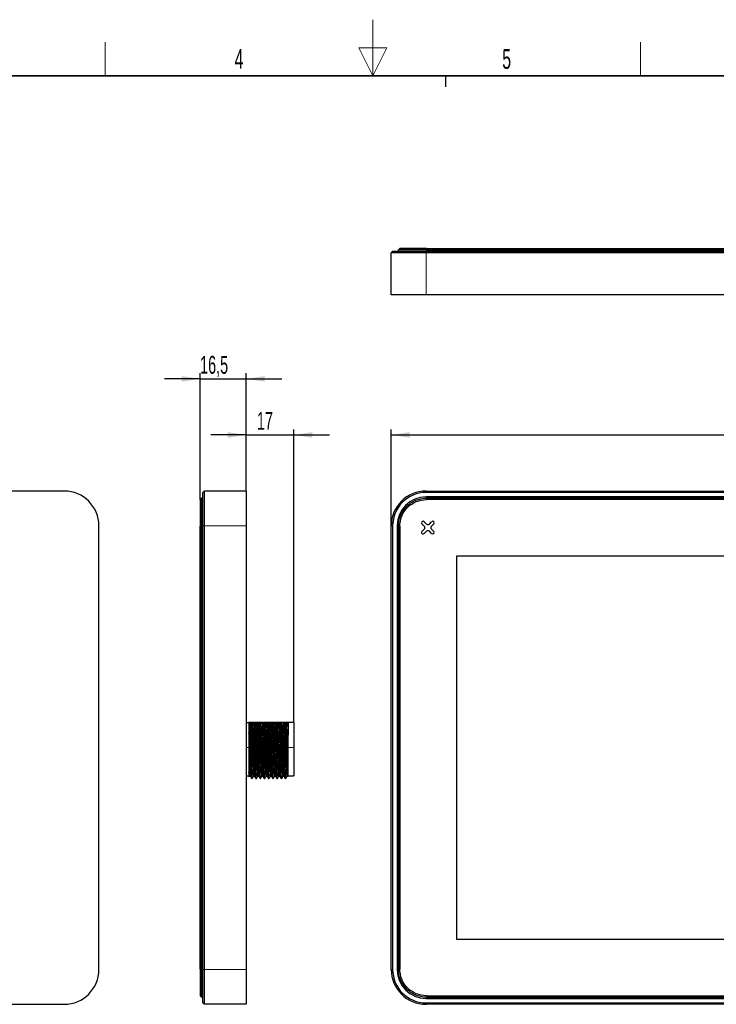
# Model space of a CAD drawing. Header units: millimetres. Extents: x 5 to 418, y 2 to 292.
# Tile 5 of 7: x 154 to 278, y 117 to 292. Entities that reach past the tile are written whole.
import ezdxf

# ---------------------------------------------------------------- set-up
doc = ezdxf.new("R2010")
doc.units = ezdxf.units.MM
doc.layers.add('SLD-0', color=7, linetype='Continuous')
doc.styles.add('SLDTEXTSTYLE0', font='TXT', dxfattribs={"width": 0.605})
doc.dimstyles.new('SLDDIMSTYLE0', dxfattribs={"dimtxt": 3.081982, "dimasz": 3.302, "dimexe": 0, "dimexo": 0.0625, "dimgap": 0.770496, "dimtad": 1, "dimlfac": 2, "dimrnd": 1e-09, "dimzin": 12, "dimdsep": 46, "dimtxsty": 'SLDTEXTSTYLE0', "dimsah": 1, "dimcen": 0.09, "dimadec": 0, "dimazin": 3, "dimtfac": 1, "dimtofl": 0, "dimtmove": 0, "dimatfit": 3, "dimfxl": 1, "dimfrac": 2, "dimtolj": 1, "dimtzin": 12, "dimarcsym": 0})
doc.dimstyles.new('SLDDIMSTYLE2', dxfattribs={"dimtxt": 3.081982, "dimasz": 3.302, "dimexe": 0, "dimexo": 0.0625, "dimgap": 0.770496, "dimtad": 1, "dimlfac": 2, "dimrnd": 1e-09, "dimzin": 12, "dimdsep": 46, "dimtxsty": 'SLDTEXTSTYLE0', "dimsah": 1, "dimcen": 0.09, "dimadec": 0, "dimazin": 3, "dimtfac": 1, "dimtmove": 0, "dimatfit": 0, "dimfxl": 1, "dimfrac": 2, "dimtolj": 1, "dimtzin": 12, "dimarcsym": 0})
doc.dimstyles.new('SLDDIMSTYLE3', dxfattribs={"dimtxt": 3.081982, "dimasz": 3.302, "dimexe": 0, "dimexo": 0.0625, "dimgap": 0.770496, "dimtad": 1, "dimdec": 1, "dimlfac": 2, "dimrnd": 1e-09, "dimzin": 12, "dimdsep": 46, "dimtxsty": 'SLDTEXTSTYLE0', "dimsah": 1, "dimcen": 0.09, "dimadec": 0, "dimazin": 3, "dimtfac": 1, "dimtmove": 0, "dimatfit": 0, "dimfxl": 1, "dimfrac": 2, "dimtolj": 1, "dimtzin": 12, "dimarcsym": 0})

# ---------------------------------------------------------------- blocks, each defined once
blk = doc.blocks.new('_D_1')
at = {"layer": 'SLD-0', "color": 7}
for p, q in [((186.16, 228.43), (179.81, 228.43)), ((186.16, 206.91), (186.16, 229.43)), ((186.16, 228.43), (194.41, 228.43)), ((194.41, 208.43), (194.41, 229.43)), ((194.41, 228.43), (200.76, 228.43))]:
    blk.add_line(p, q, dxfattribs=at)
for points in [[(186.16, 228.43), (182.86, 228.94), (182.86, 227.93)], [(194.41, 228.43), (197.71, 227.93), (197.71, 228.94)]]:
    blk.add_solid(points, dxfattribs=at)
at = {"layer": 'SLD-0', "color": 7, "insert": (186.17, 232.53), "char_height": 3.175, "attachment_point": 1, "style": 'SLDTEXTSTYLE0'}
blk.add_mtext('16,5', dxfattribs=at)
blk = doc.blocks.new('_D_2')
at = {"layer": 'SLD-0', "color": 7}
for p, q in [((194.41, 218.43), (188.06, 218.43)), ((194.41, 208.43), (194.41, 219.43)), ((194.41, 218.43), (202.89, 218.43)), ((202.89, 167.16), (202.89, 219.43)), ((202.89, 218.43), (209.24, 218.43))]:
    blk.add_line(p, q, dxfattribs=at)
for points in [[(194.41, 218.43), (191.11, 218.94), (191.11, 217.93)], [(202.89, 218.43), (206.19, 217.93), (206.19, 218.94)]]:
    blk.add_solid(points, dxfattribs=at)
at = {"layer": 'SLD-0', "color": 7, "insert": (196.3, 222.53), "char_height": 3.175, "attachment_point": 1, "style": 'SLDTEXTSTYLE0'}
blk.add_mtext('17', dxfattribs=at)
blk = doc.blocks.new('_D_3')
at = {"layer": 'SLD-0', "color": 7}
for p, q in [((220.27, 202.23), (220.27, 219.43)), ((220.27, 218.43), (352.52, 218.43)), ((352.52, 202.23), (352.52, 219.43))]:
    blk.add_line(p, q, dxfattribs=at)
for points in [[(220.27, 218.43), (223.57, 217.93), (223.57, 218.94)], [(352.52, 218.43), (349.22, 218.94), (349.22, 217.93)]]:
    blk.add_solid(points, dxfattribs=at)
at = {"layer": 'SLD-0', "color": 7, "insert": (281.1, 222.53), "char_height": 3.175, "attachment_point": 1, "style": 'SLDTEXTSTYLE0'}
blk.add_mtext('264,5', dxfattribs=at)

msp = doc.modelspace()

# ---------------------------------------------------------------- linework, layer by layer
at = {"color": 7, "linetype": 'Continuous', "lineweight": 25}
for p, q in [((220.5186, 251.1959), (220.2686, 250.9459)), ((220.5186, 251.1959), (226.4686, 251.1959)), ((221.7986, 251.6959), (221.5486, 251.4459)), ((221.5486, 251.1959), (221.5486, 251.4459)), ((226.4686, 251.1959), (346.3186, 251.1959)), ((226.5486, 251.6959), (346.2486, 251.6959)), ((226.5486, 251.4459), (346.2486, 251.4459)), ((220.2686, 243.4459), (220.2686, 250.9459)), ((226.4686, 250.9459), (220.2686, 250.9459)), ((346.3186, 250.9459), (226.4686, 250.9459)), ((226.4686, 243.4459), (220.2686, 243.4459)), ((346.3186, 243.4459), (226.4686, 243.4459)), ((161.9203, 208.4342), (42.0703, 208.4342)), ((186.9112, 208.4342), (186.6612, 208.1842)), ((186.6612, 202.2342), (186.6612, 208.1842)), ((186.9112, 208.4342), (186.9112, 202.2342)), ((194.4112, 208.4342), (186.9112, 208.4342)), ((194.4112, 208.4342), (194.4112, 202.2342)), ((226.4686, 208.4342), (346.3186, 208.4342)), ((346.3186, 208.1842), (226.4686, 208.1842)), ((346.3186, 207.3842), (226.4686, 207.3842)), ((186.4112, 207.1592), (186.1612, 206.9092)), ((186.6612, 207.1592), (186.4112, 207.1592)), ((346.2486, 207.1592), (226.5486, 207.1592)), ((346.2486, 206.9092), (226.5486, 206.9092)), ((168.1203, 123.0842), (168.1203, 202.2342)), ((186.1612, 123.1592), (186.1612, 202.1592)), ((186.4112, 123.1592), (186.4112, 202.1592)), ((186.6612, 123.0842), (186.6612, 202.2342)), ((186.9112, 202.2342), (186.9112, 123.0842)), ((194.4112, 202.2342), (194.4112, 123.0842)), ((220.2686, 123.0842), (220.2686, 202.2342)), ((220.5186, 202.2342), (220.5186, 123.0842)), ((221.3186, 202.2342), (221.3186, 123.0842)), ((221.5486, 202.1592), (221.5486, 123.1592)), ((221.7986, 202.1592), (221.7986, 123.1592)), ((226.1623, 202.1743), (225.7509, 202.5858)), ((226.122, 202.9569), (226.5334, 202.5454)), ((227.0637, 202.5454), (227.4752, 202.9568)), ((227.4348, 202.1743), (227.8463, 202.5857)), ((225.7509, 201.2326), (226.1623, 201.644)), ((226.5334, 201.2729), (226.1219, 200.8615)), ((227.4752, 200.8614), (227.0637, 201.2729)), ((227.4348, 201.644), (227.8462, 201.2325)), ((340.8886, 196.8092), (231.8986, 196.8092)), ((231.8986, 196.8092), (231.8986, 128.5092)), ((194.4112, 167.1592), (194.8862, 167.1592)), ((195.0723, 167.1592), (195.1661, 167.1592)), ((195.5729, 167.1592), (195.3854, 167.1592)), ((195.8223, 167.1592), (195.9161, 167.1592)), ((196.3229, 167.1592), (196.1354, 167.1592)), ((196.5723, 167.1592), (196.6661, 167.1592)), ((197.0729, 167.1592), (196.8854, 167.1592)), ((197.3223, 167.1592), (197.4161, 167.1592)), ((197.8229, 167.1592), (197.6354, 167.1592)), ((198.0723, 167.1592), (198.1661, 167.1592)), ((198.5729, 167.1592), (198.3854, 167.1592)), ((198.8223, 167.1592), (198.9161, 167.1592)), ((199.3229, 167.1592), (199.1354, 167.1592)), ((199.5723, 167.1592), (199.6661, 167.1592)), ((200.0729, 167.1592), (199.8854, 167.1592)), ((200.3223, 167.1592), (200.4161, 167.1592)), ((200.8229, 167.1592), (200.6354, 167.1592)), ((201.0723, 167.1592), (201.1661, 167.1592)), ((201.5729, 167.1592), (201.3854, 167.1592)), ((201.8223, 167.1592), (201.8862, 167.1592)), ((201.8862, 167.1592), (201.8862, 164.8929)), ((202.8862, 167.1592), (201.8862, 167.1592)), ((202.8862, 167.1592), (202.8862, 162.6592)), ((202.8862, 162.6592), (202.8862, 157.6592)), ((194.4112, 157.6592), (194.8862, 157.6592)), ((194.9012, 157.4736), (194.9562, 157.5688)), ((194.9518, 157.5651), (195.1371, 157.5651)), ((195.3737, 157.1592), (195.4675, 157.1592)), ((195.7018, 157.5651), (195.8871, 157.5651)), ((196.1237, 157.1592), (196.2175, 157.1592)), ((196.4518, 157.5651), (196.6371, 157.5651)), ((196.8737, 157.1592), (196.9675, 157.1592)), ((197.2018, 157.5651), (197.3871, 157.5651)), ((197.6237, 157.1592), (197.7175, 157.1592)), ((197.9518, 157.5651), (198.1371, 157.5651)), ((198.3737, 157.1592), (198.4675, 157.1592)), ((198.7018, 157.5651), (198.8871, 157.5651)), ((199.1237, 157.1592), (199.2175, 157.1592)), ((199.4518, 157.5651), (199.6371, 157.5651)), ((199.8737, 157.1592), (199.9675, 157.1592)), ((200.2018, 157.5651), (200.3871, 157.5651)), ((200.6237, 157.1592), (200.7175, 157.1592)), ((200.9518, 157.5651), (201.1371, 157.5651)), ((201.3737, 157.1592), (201.4675, 157.1592)), ((201.7018, 157.5651), (201.8893, 157.5651)), ((201.8862, 157.6592), (202.8862, 157.6592)), ((231.8986, 128.5092), (340.8886, 128.5092)), ((186.6612, 117.1342), (186.6612, 123.0842)), ((186.9112, 123.0842), (186.9112, 116.8842)), ((194.4112, 123.0842), (194.4112, 116.8842)), ((186.1612, 118.4092), (186.4112, 118.1592)), ((186.6612, 118.1592), (186.4112, 118.1592)), ((226.4686, 117.9342), (346.3186, 117.9342)), ((226.5486, 118.4092), (346.2486, 118.4092)), ((226.5486, 118.1592), (346.2486, 118.1592)), ((42.0703, 116.8842), (161.9203, 116.8842)), ((186.6612, 117.1342), (186.9112, 116.8842)), ((194.4112, 116.8842), (186.9112, 116.8842)), ((226.4686, 117.1342), (346.3186, 117.1342)), ((346.3186, 116.8842), (226.4686, 116.8842))]:
    msp.add_line(p, q, dxfattribs=at)
at = {"color": 7, "linetype": 'Continuous', "lineweight": 18}
for p, q in [((226.4686, 251.1959), (226.4686, 250.9459)), ((226.5486, 251.4459), (226.5486, 251.6959)), ((226.5486, 251.1959), (226.5486, 251.4459)), ((226.4686, 243.4459), (226.4686, 250.9459)), ((226.4686, 208.4342), (226.4686, 208.1842)), ((226.5486, 206.9092), (226.5486, 207.1592)), ((186.1612, 202.1592), (186.4112, 202.1592)), ((186.6612, 202.1592), (186.4112, 202.1592)), ((186.9112, 202.2342), (186.6612, 202.2342)), ((194.4112, 202.2342), (186.9112, 202.2342)), ((220.2686, 202.2342), (220.5186, 202.2342)), ((221.5486, 202.1592), (221.7986, 202.1592)), ((194.8862, 162.6592), (194.4112, 162.6592)), ((195.28, 162.6592), (195.1862, 162.6592)), ((196.03, 162.6592), (195.9362, 162.6592)), ((196.78, 162.6592), (196.6862, 162.6592)), ((197.53, 162.6592), (197.4362, 162.6592)), ((198.28, 162.6592), (198.1862, 162.6592)), ((199.03, 162.6592), (198.9362, 162.6592)), ((199.78, 162.6592), (199.6862, 162.6592)), ((200.53, 162.6592), (200.4362, 162.6592)), ((201.28, 162.6592), (201.1862, 162.6592)), ((201.8862, 162.6592), (202.8862, 162.6592)), ((186.4112, 123.1592), (186.1612, 123.1592)), ((186.6612, 123.1592), (186.4112, 123.1592)), ((186.6612, 123.0842), (186.9112, 123.0842)), ((194.4112, 123.0842), (186.9112, 123.0842)), ((220.5186, 123.0842), (220.2686, 123.0842)), ((221.7986, 123.1592), (221.5486, 123.1592)), ((226.5486, 118.1592), (226.5486, 118.4092)), ((226.4686, 117.1342), (226.4686, 116.8842))]:
    msp.add_line(p, q, dxfattribs=at)
at = {"color": 7, "linetype": 'Continuous', "lineweight": 25}
for centre, radius, start, end in [((161.9203, 202.2342), 6.2, 0, 90), ((226.4686, 202.2342), 6.2, 90, 180), ((226.4686, 202.2342), 5.95, 90, 180), ((226.4686, 202.2342), 5.15, 90, 180), ((225.9364, 202.7713), 0.2624, 44.998416, 224.998416), ((225.8972, 201.9092), 0.375, 314.998416, 44.998416), ((226.7986, 202.8106), 0.375, 224.998416, 314.998416), ((227.7, 201.9091), 0.375, 134.998416, 224.998416), ((227.6607, 202.7713), 0.2624, 314.998416, 134.998416), ((225.9364, 201.047), 0.2624, 134.998416, 314.998416), ((226.7985, 201.0078), 0.375, 44.998416, 134.998416), ((227.6607, 201.047), 0.2624, 224.998416, 44.998416), ((161.9203, 123.0842), 6.2, 270, 0), ((226.4686, 123.0842), 6.2, 180, 270), ((226.4686, 123.0842), 5.95, 180, 270), ((226.4686, 123.0842), 5.15, 180, 270)]:
    msp.add_arc(centre, radius, start, end, dxfattribs=at)
for points, knots in [([(226.5486, 251.4459), (225.8941, 251.4459), (225.2398, 251.4459), (224.0305, 251.4459), (223.4758, 251.4459), (222.5502, 251.4459), (222.1796, 251.4459), (221.6787, 251.4459), (221.5486, 251.4459), (221.5486, 251.4459)], [0, 0, 0, 0, 0.25, 0.25, 0.5, 0.5, 0.75, 0.75, 1, 1, 1, 1]), ([(226.5486, 251.6959), (225.9278, 251.6959), (225.3052, 251.6959), (224.1565, 251.6959), (223.6295, 251.6959), (222.7502, 251.6959), (222.3981, 251.6959), (221.9222, 251.6959), (221.7986, 251.6959), (221.7986, 251.6959)], [0, 0, 0, 0, 0.25, 0.25, 0.5, 0.5, 0.75, 0.75, 1, 1, 1, 1]), ([(186.1612, 206.9092), (186.1612, 206.9092), (186.1612, 206.7855), (186.1612, 206.3096), (186.1612, 205.9576), (186.1612, 205.0783), (186.1612, 204.5513), (186.1612, 203.4025), (186.1612, 202.7799), (186.1612, 202.1592)], [0, 0, 0, 0, 0.25, 0.25, 0.5, 0.5, 0.75, 0.75, 1, 1, 1, 1]), ([(186.4112, 207.1592), (186.4112, 207.1592), (186.4112, 207.029), (186.4112, 206.5281), (186.4112, 206.1575), (186.4112, 205.2319), (186.4112, 204.6772), (186.4112, 203.4679), (186.4112, 202.8137), (186.4112, 202.1592)], [0, 0, 0, 0, 0.25, 0.25, 0.5, 0.5, 0.75, 0.75, 1, 1, 1, 1]), ([(221.5486, 202.1592), (221.5486, 202.8137), (221.6787, 203.4679), (222.1796, 204.6772), (222.5502, 205.2319), (223.4758, 206.1575), (224.0305, 206.5281), (225.2398, 207.029), (225.8941, 207.1592), (226.5486, 207.1592)], [0, 0, 0, 0, 0.25, 0.25, 0.5, 0.5, 0.75, 0.75, 1, 1, 1, 1]), ([(221.7986, 202.1592), (221.7986, 202.7799), (221.9222, 203.4025), (222.3981, 204.5513), (222.7502, 205.0783), (223.6295, 205.9576), (224.1565, 206.3096), (225.3052, 206.7855), (225.9278, 206.9092), (226.5486, 206.9092)], [0, 0, 0, 0, 0.25, 0.25, 0.5, 0.5, 0.75, 0.75, 1, 1, 1, 1]), ([(194.8862, 167.1592), (194.8862, 167.1294), (194.8862, 167.0707), (194.8862, 166.979), (194.8862, 166.8869), (194.8862, 166.7945), (194.8862, 166.7023), (194.8862, 166.6108), (194.8862, 166.5202), (194.8862, 166.431), (194.8862, 166.2991), (194.8862, 166.1336), (194.8863, 165.9101), (194.8862, 165.6434), (194.8862, 165.4293), (194.8862, 165.306)], [0, 0, 0, 0, 0.06393081, 0.12578504, 0.18555709, 0.24324598, 0.29885491, 0.35239074, 0.40386362, 0.45328648, 0.50067469, 0.61777026, 0.71155134, 0.83390336, 1, 1, 1, 1]), ([(195.1862, 162.6592), (195.1774, 163.088), (195.1679, 163.5271), (195.1484, 164.3884), (195.1384, 164.8103), (195.1187, 165.5991), (195.1089, 165.9659), (195.0952, 166.4546), (195.0909, 166.6065), (195.0818, 166.8959), (195.0771, 167.0325), (195.0723, 167.1592)], [0, 0, 0, 0, 0.25, 0.25, 0.5, 0.5, 0.75, 0.75, 0.875, 0.875, 1, 1, 1, 1]), ([(195.28, 162.6592), (195.2711, 163.088), (195.2617, 163.5271), (195.2422, 164.3884), (195.2321, 164.8103), (195.2124, 165.5991), (195.2027, 165.9659), (195.189, 166.4546), (195.1846, 166.6065), (195.1755, 166.8959), (195.1708, 167.0325), (195.1661, 167.1592)], [0, 0, 0, 0, 0.25, 0.25, 0.5, 0.5, 0.75, 0.75, 0.875, 0.875, 1, 1, 1, 1]), ([(195.7018, 157.5651), (195.6896, 157.5651), (195.6762, 157.6564), (195.6488, 158.0272), (195.6349, 158.3064), (195.6187, 158.7389), (195.6155, 158.8294), (195.6093, 159.0174), (195.6063, 159.1145), (195.5969, 159.4206), (195.5904, 159.6429), (195.577, 160.1173), (195.5701, 160.3693), (195.5564, 160.893), (195.5495, 161.1646), (195.536, 161.7157), (195.5294, 161.9952), (195.5167, 162.5503), (195.5107, 162.824), (195.4916, 163.6573), (195.4778, 164.2191), (195.4503, 165.261), (195.4367, 165.7397), (195.4212, 166.2436), (195.4182, 166.3397), (195.4119, 166.5258), (195.4087, 166.6153), (195.3989, 166.8715), (195.3922, 167.0257), (195.3854, 167.1592)], [0, 0, 0, 0, 0.125, 0.125, 0.25, 0.25, 0.28125, 0.28125, 0.3125, 0.3125, 0.375, 0.375, 0.4375, 0.4375, 0.5, 0.5, 0.5625, 0.5625, 0.625, 0.625, 0.75, 0.75, 0.875, 0.875, 0.90625, 0.90625, 0.9375, 0.9375, 1, 1, 1, 1]), ([(195.8847, 157.5975), (195.8733, 157.6474), (195.8487, 157.7542), (195.809, 158.5806), (195.7717, 159.8365), (195.7298, 161.4068), (195.6922, 163.1199), (195.6514, 164.7705), (195.6118, 166.2265), (195.5858, 166.849), (195.5729, 167.1592)], [0, 0, 0, 0, 0.11178444, 0.23968155, 0.36519036, 0.49343401, 0.61911783, 0.74675724, 0.87381099, 1, 1, 1, 1]), ([(195.9362, 162.6592), (195.9274, 163.088), (195.9179, 163.5271), (195.8984, 164.3884), (195.8884, 164.8103), (195.8687, 165.5991), (195.8589, 165.9659), (195.8452, 166.4546), (195.8409, 166.6065), (195.8318, 166.8959), (195.8271, 167.0325), (195.8223, 167.1592)], [0, 0, 0, 0, 0.25, 0.25, 0.5, 0.5, 0.75, 0.75, 0.875, 0.875, 1, 1, 1, 1]), ([(196.03, 162.6592), (196.0211, 163.088), (196.0117, 163.5271), (195.9922, 164.3884), (195.9821, 164.8103), (195.9624, 165.5991), (195.9527, 165.9659), (195.939, 166.4546), (195.9346, 166.6065), (195.9255, 166.8959), (195.9208, 167.0325), (195.9161, 167.1592)], [0, 0, 0, 0, 0.25, 0.25, 0.5, 0.5, 0.75, 0.75, 0.875, 0.875, 1, 1, 1, 1]), ([(196.4518, 157.5651), (196.4396, 157.5651), (196.4262, 157.6564), (196.3988, 158.0272), (196.3849, 158.3064), (196.3687, 158.7389), (196.3655, 158.8294), (196.3593, 159.0174), (196.3563, 159.1145), (196.3469, 159.4206), (196.3404, 159.6429), (196.327, 160.1173), (196.3201, 160.3693), (196.3064, 160.893), (196.2995, 161.1646), (196.286, 161.7157), (196.2794, 161.9952), (196.2667, 162.5503), (196.2607, 162.824), (196.2416, 163.6573), (196.2278, 164.2191), (196.2003, 165.261), (196.1867, 165.7397), (196.1712, 166.2436), (196.1682, 166.3397), (196.1619, 166.5258), (196.1587, 166.6153), (196.1489, 166.8715), (196.1422, 167.0257), (196.1354, 167.1592)], [0, 0, 0, 0, 0.125, 0.125, 0.25, 0.25, 0.28125, 0.28125, 0.3125, 0.3125, 0.375, 0.375, 0.4375, 0.4375, 0.5, 0.5, 0.5625, 0.5625, 0.625, 0.625, 0.75, 0.75, 0.875, 0.875, 0.90625, 0.90625, 0.9375, 0.9375, 1, 1, 1, 1]), ([(196.6347, 157.5975), (196.6233, 157.6474), (196.5987, 157.7542), (196.559, 158.5806), (196.5217, 159.8365), (196.4798, 161.4068), (196.4422, 163.1199), (196.4014, 164.7705), (196.3618, 166.2265), (196.3358, 166.849), (196.3229, 167.1592)], [0, 0, 0, 0, 0.11178444, 0.23968155, 0.36519036, 0.49343401, 0.61911783, 0.74675724, 0.87381099, 1, 1, 1, 1]), ([(196.6862, 162.6592), (196.6774, 163.088), (196.6679, 163.5271), (196.6484, 164.3884), (196.6384, 164.8103), (196.6187, 165.5991), (196.6089, 165.9659), (196.5952, 166.4546), (196.5909, 166.6065), (196.5818, 166.8959), (196.5771, 167.0325), (196.5723, 167.1592)], [0, 0, 0, 0, 0.25, 0.25, 0.5, 0.5, 0.75, 0.75, 0.875, 0.875, 1, 1, 1, 1]), ([(196.78, 162.6592), (196.7711, 163.088), (196.7617, 163.5271), (196.7422, 164.3884), (196.7321, 164.8103), (196.7124, 165.5991), (196.7027, 165.9659), (196.689, 166.4546), (196.6846, 166.6065), (196.6755, 166.8959), (196.6708, 167.0325), (196.6661, 167.1592)], [0, 0, 0, 0, 0.25, 0.25, 0.5, 0.5, 0.75, 0.75, 0.875, 0.875, 1, 1, 1, 1]), ([(197.2018, 157.5651), (197.1896, 157.5651), (197.1762, 157.6564), (197.1488, 158.0272), (197.1349, 158.3064), (197.1187, 158.7389), (197.1155, 158.8294), (197.1093, 159.0174), (197.1063, 159.1145), (197.0969, 159.4206), (197.0904, 159.6429), (197.077, 160.1173), (197.0701, 160.3693), (197.0564, 160.893), (197.0495, 161.1646), (197.036, 161.7157), (197.0294, 161.9952), (197.0167, 162.5503), (197.0107, 162.824), (196.9916, 163.6573), (196.9778, 164.2191), (196.9503, 165.261), (196.9367, 165.7397), (196.9212, 166.2436), (196.9182, 166.3397), (196.9119, 166.5258), (196.9087, 166.6153), (196.8989, 166.8715), (196.8922, 167.0257), (196.8854, 167.1592)], [0, 0, 0, 0, 0.125, 0.125, 0.25, 0.25, 0.28125, 0.28125, 0.3125, 0.3125, 0.375, 0.375, 0.4375, 0.4375, 0.5, 0.5, 0.5625, 0.5625, 0.625, 0.625, 0.75, 0.75, 0.875, 0.875, 0.90625, 0.90625, 0.9375, 0.9375, 1, 1, 1, 1]), ([(197.3847, 157.5975), (197.3733, 157.6474), (197.3487, 157.7542), (197.309, 158.5806), (197.2717, 159.8365), (197.2298, 161.4068), (197.1922, 163.1199), (197.1514, 164.7705), (197.1118, 166.2265), (197.0858, 166.849), (197.0729, 167.1592)], [0, 0, 0, 0, 0.11178444, 0.23968155, 0.36519036, 0.49343401, 0.61911783, 0.74675724, 0.87381099, 1, 1, 1, 1]), ([(197.4362, 162.6592), (197.4274, 163.088), (197.4179, 163.5271), (197.3984, 164.3884), (197.3884, 164.8103), (197.3687, 165.5991), (197.3589, 165.9659), (197.3452, 166.4546), (197.3409, 166.6065), (197.3318, 166.8959), (197.3271, 167.0325), (197.3223, 167.1592)], [0, 0, 0, 0, 0.25, 0.25, 0.5, 0.5, 0.75, 0.75, 0.875, 0.875, 1, 1, 1, 1]), ([(197.53, 162.6592), (197.5211, 163.088), (197.5117, 163.5271), (197.4922, 164.3884), (197.4821, 164.8103), (197.4624, 165.5991), (197.4527, 165.9659), (197.439, 166.4546), (197.4346, 166.6065), (197.4255, 166.8959), (197.4208, 167.0325), (197.4161, 167.1592)], [0, 0, 0, 0, 0.25, 0.25, 0.5, 0.5, 0.75, 0.75, 0.875, 0.875, 1, 1, 1, 1]), ([(197.9518, 157.5651), (197.9396, 157.5651), (197.9262, 157.6564), (197.8988, 158.0272), (197.8849, 158.3064), (197.8687, 158.7389), (197.8655, 158.8294), (197.8593, 159.0174), (197.8563, 159.1145), (197.8469, 159.4206), (197.8404, 159.6429), (197.827, 160.1173), (197.8201, 160.3693), (197.8064, 160.893), (197.7995, 161.1646), (197.786, 161.7157), (197.7794, 161.9952), (197.7667, 162.5503), (197.7607, 162.824), (197.7416, 163.6573), (197.7278, 164.2191), (197.7003, 165.261), (197.6867, 165.7397), (197.6712, 166.2436), (197.6682, 166.3397), (197.6619, 166.5258), (197.6587, 166.6153), (197.6489, 166.8715), (197.6422, 167.0257), (197.6354, 167.1592)], [0, 0, 0, 0, 0.125, 0.125, 0.25, 0.25, 0.28125, 0.28125, 0.3125, 0.3125, 0.375, 0.375, 0.4375, 0.4375, 0.5, 0.5, 0.5625, 0.5625, 0.625, 0.625, 0.75, 0.75, 0.875, 0.875, 0.90625, 0.90625, 0.9375, 0.9375, 1, 1, 1, 1]), ([(198.1347, 157.5975), (198.1233, 157.6474), (198.0987, 157.7542), (198.059, 158.5806), (198.0217, 159.8365), (197.9798, 161.4068), (197.9422, 163.1199), (197.9014, 164.7705), (197.8618, 166.2265), (197.8358, 166.849), (197.8229, 167.1592)], [0, 0, 0, 0, 0.11178444, 0.23968155, 0.36519036, 0.49343401, 0.61911783, 0.74675724, 0.87381099, 1, 1, 1, 1]), ([(198.1862, 162.6592), (198.1774, 163.088), (198.1679, 163.5271), (198.1484, 164.3884), (198.1384, 164.8103), (198.1187, 165.5991), (198.1089, 165.9659), (198.0952, 166.4546), (198.0909, 166.6065), (198.0818, 166.8959), (198.0771, 167.0325), (198.0723, 167.1592)], [0, 0, 0, 0, 0.25, 0.25, 0.5, 0.5, 0.75, 0.75, 0.875, 0.875, 1, 1, 1, 1]), ([(198.28, 162.6592), (198.2711, 163.088), (198.2617, 163.5271), (198.2422, 164.3884), (198.2321, 164.8103), (198.2124, 165.5991), (198.2027, 165.9659), (198.189, 166.4546), (198.1846, 166.6065), (198.1755, 166.8959), (198.1708, 167.0325), (198.1661, 167.1592)], [0, 0, 0, 0, 0.25, 0.25, 0.5, 0.5, 0.75, 0.75, 0.875, 0.875, 1, 1, 1, 1]), ([(198.7018, 157.5651), (198.6896, 157.5651), (198.6762, 157.6564), (198.6488, 158.0272), (198.6349, 158.3064), (198.6187, 158.7389), (198.6155, 158.8294), (198.6093, 159.0174), (198.6063, 159.1145), (198.5969, 159.4206), (198.5904, 159.6429), (198.577, 160.1173), (198.5701, 160.3693), (198.5564, 160.893), (198.5495, 161.1646), (198.536, 161.7157), (198.5294, 161.9952), (198.5167, 162.5503), (198.5107, 162.824), (198.4916, 163.6573), (198.4778, 164.2191), (198.4503, 165.261), (198.4367, 165.7397), (198.4212, 166.2436), (198.4182, 166.3397), (198.4119, 166.5258), (198.4087, 166.6153), (198.3989, 166.8715), (198.3922, 167.0257), (198.3854, 167.1592)], [0, 0, 0, 0, 0.125, 0.125, 0.25, 0.25, 0.28125, 0.28125, 0.3125, 0.3125, 0.375, 0.375, 0.4375, 0.4375, 0.5, 0.5, 0.5625, 0.5625, 0.625, 0.625, 0.75, 0.75, 0.875, 0.875, 0.90625, 0.90625, 0.9375, 0.9375, 1, 1, 1, 1]), ([(198.8847, 157.5975), (198.8733, 157.6474), (198.8487, 157.7542), (198.809, 158.5806), (198.7717, 159.8365), (198.7298, 161.4068), (198.6922, 163.1199), (198.6514, 164.7705), (198.6118, 166.2265), (198.5858, 166.849), (198.5729, 167.1592)], [0, 0, 0, 0, 0.11178444, 0.23968155, 0.36519036, 0.49343401, 0.61911783, 0.74675724, 0.87381099, 1, 1, 1, 1]), ([(198.9362, 162.6592), (198.9274, 163.088), (198.9179, 163.5271), (198.8984, 164.3884), (198.8884, 164.8103), (198.8687, 165.5991), (198.8589, 165.9659), (198.8452, 166.4546), (198.8409, 166.6065), (198.8318, 166.8959), (198.8271, 167.0325), (198.8223, 167.1592)], [0, 0, 0, 0, 0.25, 0.25, 0.5, 0.5, 0.75, 0.75, 0.875, 0.875, 1, 1, 1, 1]), ([(199.03, 162.6592), (199.0211, 163.088), (199.0117, 163.5271), (198.9922, 164.3884), (198.9821, 164.8103), (198.9624, 165.5991), (198.9527, 165.9659), (198.939, 166.4546), (198.9346, 166.6065), (198.9255, 166.8959), (198.9208, 167.0325), (198.9161, 167.1592)], [0, 0, 0, 0, 0.25, 0.25, 0.5, 0.5, 0.75, 0.75, 0.875, 0.875, 1, 1, 1, 1]), ([(199.4518, 157.5651), (199.4396, 157.5651), (199.4262, 157.6564), (199.3988, 158.0272), (199.3849, 158.3064), (199.3687, 158.7389), (199.3655, 158.8294), (199.3593, 159.0174), (199.3563, 159.1145), (199.3469, 159.4206), (199.3404, 159.6429), (199.327, 160.1173), (199.3201, 160.3693), (199.3064, 160.893), (199.2995, 161.1646), (199.286, 161.7157), (199.2794, 161.9952), (199.2667, 162.5503), (199.2607, 162.824), (199.2416, 163.6573), (199.2278, 164.2191), (199.2003, 165.261), (199.1867, 165.7397), (199.1712, 166.2436), (199.1682, 166.3397), (199.1619, 166.5258), (199.1587, 166.6153), (199.1489, 166.8715), (199.1422, 167.0257), (199.1354, 167.1592)], [0, 0, 0, 0, 0.125, 0.125, 0.25, 0.25, 0.28125, 0.28125, 0.3125, 0.3125, 0.375, 0.375, 0.4375, 0.4375, 0.5, 0.5, 0.5625, 0.5625, 0.625, 0.625, 0.75, 0.75, 0.875, 0.875, 0.90625, 0.90625, 0.9375, 0.9375, 1, 1, 1, 1]), ([(199.6347, 157.5975), (199.6233, 157.6474), (199.5987, 157.7542), (199.559, 158.5806), (199.5217, 159.8365), (199.4798, 161.4068), (199.4422, 163.1199), (199.4014, 164.7705), (199.3618, 166.2265), (199.3358, 166.849), (199.3229, 167.1592)], [0, 0, 0, 0, 0.11178444, 0.23968155, 0.36519036, 0.49343401, 0.61911783, 0.74675724, 0.87381099, 1, 1, 1, 1]), ([(199.6862, 162.6592), (199.6774, 163.088), (199.6679, 163.5271), (199.6484, 164.3884), (199.6384, 164.8103), (199.6187, 165.5991), (199.6089, 165.9659), (199.5952, 166.4546), (199.5909, 166.6065), (199.5818, 166.8959), (199.5771, 167.0325), (199.5723, 167.1592)], [0, 0, 0, 0, 0.25, 0.25, 0.5, 0.5, 0.75, 0.75, 0.875, 0.875, 1, 1, 1, 1]), ([(199.78, 162.6592), (199.7711, 163.088), (199.7617, 163.5271), (199.7422, 164.3884), (199.7321, 164.8103), (199.7124, 165.5991), (199.7027, 165.9659), (199.689, 166.4546), (199.6846, 166.6065), (199.6755, 166.8959), (199.6708, 167.0325), (199.6661, 167.1592)], [0, 0, 0, 0, 0.25, 0.25, 0.5, 0.5, 0.75, 0.75, 0.875, 0.875, 1, 1, 1, 1]), ([(200.2018, 157.5651), (200.1896, 157.5651), (200.1762, 157.6564), (200.1488, 158.0272), (200.1349, 158.3064), (200.1187, 158.7389), (200.1155, 158.8294), (200.1093, 159.0174), (200.1063, 159.1145), (200.0969, 159.4206), (200.0904, 159.6429), (200.077, 160.1173), (200.0701, 160.3693), (200.0564, 160.893), (200.0495, 161.1646), (200.036, 161.7157), (200.0294, 161.9952), (200.0167, 162.5503), (200.0107, 162.824), (199.9916, 163.6573), (199.9778, 164.2191), (199.9503, 165.261), (199.9367, 165.7397), (199.9212, 166.2436), (199.9182, 166.3397), (199.9119, 166.5258), (199.9087, 166.6153), (199.8989, 166.8715), (199.8922, 167.0257), (199.8854, 167.1592)], [0, 0, 0, 0, 0.125, 0.125, 0.25, 0.25, 0.28125, 0.28125, 0.3125, 0.3125, 0.375, 0.375, 0.4375, 0.4375, 0.5, 0.5, 0.5625, 0.5625, 0.625, 0.625, 0.75, 0.75, 0.875, 0.875, 0.90625, 0.90625, 0.9375, 0.9375, 1, 1, 1, 1]), ([(200.3847, 157.5975), (200.3733, 157.6474), (200.3487, 157.7542), (200.309, 158.5806), (200.2717, 159.8365), (200.2298, 161.4068), (200.1922, 163.1199), (200.1514, 164.7705), (200.1118, 166.2265), (200.0858, 166.849), (200.0729, 167.1592)], [0, 0, 0, 0, 0.111784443, 0.239681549, 0.36519036, 0.493434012, 0.619117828, 0.746757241, 0.87381099, 1, 1, 1, 1]), ([(200.4362, 162.6592), (200.4274, 163.088), (200.4179, 163.5271), (200.3984, 164.3884), (200.3884, 164.8103), (200.3687, 165.5991), (200.3589, 165.9659), (200.3452, 166.4546), (200.3409, 166.6065), (200.3318, 166.8959), (200.3271, 167.0325), (200.3223, 167.1592)], [0, 0, 0, 0, 0.25, 0.25, 0.5, 0.5, 0.75, 0.75, 0.875, 0.875, 1, 1, 1, 1]), ([(200.53, 162.6592), (200.5211, 163.088), (200.5117, 163.5271), (200.4922, 164.3884), (200.4821, 164.8103), (200.4624, 165.5991), (200.4527, 165.9659), (200.439, 166.4546), (200.4346, 166.6065), (200.4255, 166.8959), (200.4208, 167.0325), (200.4161, 167.1592)], [0, 0, 0, 0, 0.25, 0.25, 0.5, 0.5, 0.75, 0.75, 0.875, 0.875, 1, 1, 1, 1]), ([(200.9518, 157.5651), (200.9396, 157.5651), (200.9262, 157.6564), (200.8988, 158.0272), (200.8849, 158.3064), (200.8687, 158.7389), (200.8655, 158.8294), (200.8593, 159.0174), (200.8563, 159.1145), (200.8469, 159.4206), (200.8404, 159.6429), (200.827, 160.1173), (200.8201, 160.3693), (200.8064, 160.893), (200.7995, 161.1646), (200.786, 161.7157), (200.7794, 161.9952), (200.7667, 162.5503), (200.7607, 162.824), (200.7416, 163.6573), (200.7278, 164.2191), (200.7003, 165.261), (200.6867, 165.7397), (200.6712, 166.2436), (200.6682, 166.3397), (200.6619, 166.5258), (200.6587, 166.6153), (200.6489, 166.8715), (200.6422, 167.0257), (200.6354, 167.1592)], [0, 0, 0, 0, 0.125, 0.125, 0.25, 0.25, 0.28125, 0.28125, 0.3125, 0.3125, 0.375, 0.375, 0.4375, 0.4375, 0.5, 0.5, 0.5625, 0.5625, 0.625, 0.625, 0.75, 0.75, 0.875, 0.875, 0.90625, 0.90625, 0.9375, 0.9375, 1, 1, 1, 1]), ([(201.1347, 157.5975), (201.1233, 157.6474), (201.0987, 157.7542), (201.059, 158.5806), (201.0217, 159.8365), (200.9798, 161.4068), (200.9422, 163.1199), (200.9014, 164.7705), (200.8618, 166.2265), (200.8358, 166.849), (200.8229, 167.1592)], [0, 0, 0, 0, 0.111784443, 0.239681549, 0.365190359, 0.493434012, 0.619117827, 0.74675724, 0.87381099, 1, 1, 1, 1]), ([(201.1862, 162.6592), (201.1774, 163.088), (201.1679, 163.5271), (201.1484, 164.3884), (201.1384, 164.8103), (201.1187, 165.5991), (201.1089, 165.9659), (201.0952, 166.4546), (201.0909, 166.6065), (201.0818, 166.8959), (201.0771, 167.0325), (201.0723, 167.1592)], [0, 0, 0, 0, 0.25, 0.25, 0.5, 0.5, 0.75, 0.75, 0.875, 0.875, 1, 1, 1, 1]), ([(201.28, 162.6592), (201.2711, 163.088), (201.2617, 163.5271), (201.2422, 164.3884), (201.2321, 164.8103), (201.2124, 165.5991), (201.2027, 165.9659), (201.189, 166.4546), (201.1846, 166.6065), (201.1755, 166.8959), (201.1708, 167.0325), (201.1661, 167.1592)], [0, 0, 0, 0, 0.25, 0.25, 0.5, 0.5, 0.75, 0.75, 0.875, 0.875, 1, 1, 1, 1]), ([(201.7019, 157.5828), (201.7007, 157.5771), (201.6893, 157.522), (201.6674, 157.7485), (201.6346, 158.2769), (201.6045, 159.1399), (201.5734, 160.2333), (201.5407, 161.4966), (201.5106, 162.8376), (201.4794, 164.1685), (201.4467, 165.3901), (201.4167, 166.446), (201.3958, 166.9208), (201.3854, 167.1592)], [0, 0, 0, 0, 0.01144709, 0.11013274, 0.21011645, 0.3080506, 0.40675511, 0.50673602, 0.60465429, 0.70337753, 0.8033555, 0.90125816, 1, 1, 1, 1]), ([(201.8862, 157.567), (201.874, 157.582), (201.8605, 157.6877), (201.8334, 158.0813), (201.8197, 158.3687), (201.8038, 158.8067), (201.8007, 158.8981), (201.7946, 159.0873), (201.7916, 159.1855), (201.7822, 159.4946), (201.7757, 159.7182), (201.7557, 160.4314), (201.7419, 160.9637), (201.7219, 161.7835), (201.7154, 162.0601), (201.706, 162.4716), (201.703, 162.6075), (201.6969, 162.88), (201.6938, 163.0172), (201.6779, 163.7047), (201.6642, 164.2593), (201.6371, 165.2868), (201.6237, 165.7583), (201.6083, 166.2549), (201.6053, 166.3497), (201.5991, 166.5335), (201.5959, 166.6218), (201.5863, 166.8748), (201.5796, 167.0271), (201.5729, 167.1592)], [0, 0, 0, 0, 0.125, 0.125, 0.25, 0.25, 0.28125, 0.28125, 0.3125, 0.3125, 0.375, 0.375, 0.5, 0.5, 0.5625, 0.5625, 0.59375, 0.59375, 0.625, 0.625, 0.75, 0.75, 0.875, 0.875, 0.90625, 0.90625, 0.9375, 0.9375, 1, 1, 1, 1]), ([(201.8862, 164.8929), (201.875, 165.353), (201.8639, 165.7834), (201.8508, 166.2579), (201.8482, 166.3497), (201.8431, 166.5266), (201.8406, 166.6116), (201.833, 166.8603), (201.8277, 167.0161), (201.8223, 167.1592)], [0, 0, 0, 0, 0.5, 0.5, 0.625, 0.625, 0.75, 0.75, 1, 1, 1, 1]), ([(195.1393, 157.5834), (195.1383, 157.5775), (195.1256, 157.5055), (195.1009, 157.7916), (195.0637, 158.4574), (195.0302, 159.5416), (194.9933, 160.887), (194.9575, 162.3899), (194.9232, 163.9331), (194.8986, 164.8453), (194.8862, 165.306)], [0, 0, 0, 0, 0.01268861, 0.15348845, 0.2956882, 0.43476359, 0.57680622, 0.717939, 0.85755353, 1, 1, 1, 1]), ([(194.8862, 165.306), (194.8862, 165.2616), (194.8862, 165.1729), (194.8863, 165.0367), (194.8863, 164.8985), (194.8863, 164.7581), (194.8864, 164.6159), (194.8864, 164.4721), (194.8865, 164.3267), (194.8865, 164.1802), (194.8865, 164.0325), (194.8865, 163.8841), (194.8864, 163.735), (194.8864, 163.5855), (194.8861, 163.3855), (194.8865, 163.0049), (194.8862, 162.5147), (194.8862, 161.9513), (194.8862, 161.2945), (194.8867, 160.4949), (194.8861, 159.8302), (194.8864, 159.3069), (194.8862, 159.0096), (194.8862, 158.7545), (194.8862, 158.6029), (194.8862, 158.4505), (194.8862, 158.3556), (194.8862, 158.3067)], [0, 0, 0, 0, 0.01937269, 0.03876189, 0.05815859, 0.07755379, 0.09693845, 0.1163036, 0.13564031, 0.15493972, 0.17419308, 0.19339176, 0.21252729, 0.23159137, 0.25057588, 0.28863186, 0.37538498, 0.43388354, 0.50054704, 0.62578172, 0.74966217, 0.7882415, 0.87456373, 0.90285735, 0.93319345, 0.96557678, 1, 1, 1, 1]), ([(201.8862, 157.567), (201.8862, 157.5669), (201.8862, 157.5666), (201.8862, 157.5728), (201.8862, 157.5848), (201.8862, 157.6041), (201.8862, 157.6316), (201.8862, 157.6685), (201.8862, 157.7231), (201.8862, 157.8008), (201.8863, 157.8954), (201.8863, 158.0177), (201.8862, 158.2133), (201.8862, 158.5207), (201.8862, 159.0694), (201.8862, 159.8888), (201.8862, 160.8651), (201.8863, 161.6967), (201.8862, 162.2306), (201.8863, 162.6644), (201.8862, 162.9664), (201.8862, 163.2915), (201.8862, 163.5632), (201.8862, 163.8205), (201.8863, 164.0326), (201.8863, 164.2859), (201.8862, 164.5792), (201.8862, 164.7836), (201.8862, 164.8929)], [0, 0, 0, 0, 0.0151409, 0.03121139, 0.0482203, 0.06617442, 0.08507808, 0.1049326, 0.12573586, 0.15713259, 0.1880285, 0.20876012, 0.25044051, 0.31761496, 0.37532524, 0.50017741, 0.62491206, 0.68677361, 0.74948123, 0.78054966, 0.81224706, 0.83661954, 0.87452124, 0.891058, 0.91183998, 0.93690923, 0.96629475, 1, 1, 1, 1]), ([(195.3692, 157.1863), (195.3606, 157.2187), (195.3416, 157.2898), (195.3105, 157.8473), (195.28, 158.7242), (195.2495, 159.8777), (195.2167, 161.2193), (195.1963, 162.1819), (195.1862, 162.6592)], [0, 0, 0, 0, 0.14495804, 0.31773682, 0.48756495, 0.65739308, 0.83017187, 1, 1, 1, 1]), ([(195.4719, 157.1857), (195.4704, 157.1759), (195.4587, 157.0973), (195.437, 157.3078), (195.4042, 157.8351), (195.3737, 158.7275), (195.3432, 159.8768), (195.3105, 161.2195), (195.2901, 162.182), (195.28, 162.6592)], [0, 0, 0, 0, 0.02319665, 0.18505979, 0.34973519, 0.51159832, 0.67346146, 0.83813686, 1, 1, 1, 1]), ([(196.1193, 157.1857), (196.1107, 157.2182), (196.0917, 157.2893), (196.0605, 157.8473), (196.03, 158.7243), (195.9995, 159.8777), (195.9667, 161.2193), (195.9463, 162.1819), (195.9362, 162.6592)], [0, 0, 0, 0, 0.14541266, 0.31809958, 0.48783741, 0.65757525, 0.83026216, 1, 1, 1, 1]), ([(196.2219, 157.1857), (196.2204, 157.1759), (196.2087, 157.0973), (196.187, 157.3078), (196.1542, 157.8351), (196.1237, 158.7275), (196.0932, 159.8768), (196.0605, 161.2195), (196.0401, 162.182), (196.03, 162.6592)], [0, 0, 0, 0, 0.02319665, 0.18505979, 0.34973519, 0.51159832, 0.67346146, 0.83813686, 1, 1, 1, 1]), ([(196.8693, 157.1857), (196.8607, 157.2182), (196.8417, 157.2893), (196.8105, 157.8473), (196.78, 158.7243), (196.7495, 159.8777), (196.7167, 161.2193), (196.6963, 162.1819), (196.6862, 162.6592)], [0, 0, 0, 0, 0.14541266, 0.31809958, 0.48783741, 0.65757525, 0.83026216, 1, 1, 1, 1]), ([(196.9719, 157.1857), (196.9704, 157.1759), (196.9587, 157.0973), (196.937, 157.3078), (196.9042, 157.8351), (196.8737, 158.7275), (196.8432, 159.8768), (196.8105, 161.2195), (196.7901, 162.182), (196.78, 162.6592)], [0, 0, 0, 0, 0.02319665, 0.18505979, 0.34973519, 0.51159832, 0.67346146, 0.83813686, 1, 1, 1, 1]), ([(197.6193, 157.1857), (197.6107, 157.2182), (197.5917, 157.2893), (197.5605, 157.8473), (197.53, 158.7243), (197.4995, 159.8777), (197.4667, 161.2193), (197.4463, 162.1819), (197.4362, 162.6592)], [0, 0, 0, 0, 0.14541266, 0.31809958, 0.48783741, 0.65757525, 0.83026216, 1, 1, 1, 1]), ([(197.7219, 157.1857), (197.7204, 157.1759), (197.7087, 157.0973), (197.687, 157.3078), (197.6542, 157.8351), (197.6237, 158.7275), (197.5932, 159.8768), (197.5605, 161.2195), (197.5401, 162.182), (197.53, 162.6592)], [0, 0, 0, 0, 0.02319665, 0.18505979, 0.34973519, 0.51159832, 0.67346146, 0.83813686, 1, 1, 1, 1]), ([(198.3693, 157.1857), (198.3607, 157.2182), (198.3417, 157.2893), (198.3105, 157.8473), (198.28, 158.7243), (198.2495, 159.8777), (198.2167, 161.2193), (198.1963, 162.1819), (198.1862, 162.6592)], [0, 0, 0, 0, 0.14541266, 0.31809958, 0.48783741, 0.65757525, 0.83026216, 1, 1, 1, 1]), ([(198.4719, 157.1857), (198.4704, 157.1759), (198.4587, 157.0973), (198.437, 157.3078), (198.4042, 157.8351), (198.3737, 158.7275), (198.3432, 159.8768), (198.3105, 161.2195), (198.2901, 162.182), (198.28, 162.6592)], [0, 0, 0, 0, 0.02319665, 0.18505979, 0.34973519, 0.51159832, 0.67346146, 0.83813686, 1, 1, 1, 1]), ([(199.1193, 157.1857), (199.1107, 157.2182), (199.0917, 157.2893), (199.0605, 157.8473), (199.03, 158.7243), (198.9995, 159.8777), (198.9667, 161.2193), (198.9463, 162.1819), (198.9362, 162.6592)], [0, 0, 0, 0, 0.14541266, 0.31809958, 0.48783741, 0.65757525, 0.83026216, 1, 1, 1, 1]), ([(199.2219, 157.1857), (199.2204, 157.1759), (199.2087, 157.0973), (199.187, 157.3078), (199.1542, 157.8351), (199.1237, 158.7275), (199.0932, 159.8768), (199.0605, 161.2195), (199.0401, 162.182), (199.03, 162.6592)], [0, 0, 0, 0, 0.02319665, 0.18505979, 0.34973519, 0.51159832, 0.67346146, 0.83813686, 1, 1, 1, 1]), ([(199.8693, 157.1857), (199.8607, 157.2182), (199.8417, 157.2893), (199.8105, 157.8473), (199.78, 158.7243), (199.7495, 159.8777), (199.7167, 161.2193), (199.6963, 162.1819), (199.6862, 162.6592)], [0, 0, 0, 0, 0.14541266, 0.31809958, 0.48783741, 0.65757525, 0.83026216, 1, 1, 1, 1]), ([(199.9719, 157.1857), (199.9704, 157.1759), (199.9587, 157.0973), (199.937, 157.3078), (199.9042, 157.8351), (199.8737, 158.7275), (199.8432, 159.8768), (199.8105, 161.2195), (199.7901, 162.182), (199.78, 162.6592)], [0, 0, 0, 0, 0.023196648, 0.185059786, 0.349735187, 0.511598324, 0.673461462, 0.838136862, 1, 1, 1, 1]), ([(200.6193, 157.1857), (200.6107, 157.2182), (200.5917, 157.2893), (200.5605, 157.8473), (200.53, 158.7243), (200.4995, 159.8777), (200.4667, 161.2193), (200.4463, 162.1819), (200.4362, 162.6592)], [0, 0, 0, 0, 0.14541266, 0.31809958, 0.48783741, 0.65757525, 0.83026216, 1, 1, 1, 1]), ([(200.7219, 157.1857), (200.7204, 157.1759), (200.7087, 157.0973), (200.687, 157.3078), (200.6542, 157.8351), (200.6237, 158.7275), (200.5932, 159.8768), (200.5605, 161.2195), (200.5401, 162.182), (200.53, 162.6592)], [0, 0, 0, 0, 0.02319665, 0.18505979, 0.34973519, 0.51159832, 0.67346146, 0.83813686, 1, 1, 1, 1]), ([(201.3693, 157.1857), (201.3607, 157.2182), (201.3417, 157.2893), (201.3105, 157.8473), (201.28, 158.7243), (201.2495, 159.8777), (201.2167, 161.2193), (201.1963, 162.1819), (201.1862, 162.6592)], [0, 0, 0, 0, 0.14541266, 0.31809958, 0.48783741, 0.65757525, 0.83026216, 1, 1, 1, 1]), ([(201.4721, 157.1868), (201.4705, 157.1765), (201.4588, 157.0973), (201.437, 157.3075), (201.4042, 157.8351), (201.3737, 158.7275), (201.3432, 159.8768), (201.3105, 161.2195), (201.2901, 162.182), (201.28, 162.6592)], [0, 0, 0, 0, 0.02416384, 0.18586671, 0.35037905, 0.51208192, 0.67378479, 0.83829713, 1, 1, 1, 1]), ([(194.9518, 157.5719), (194.9514, 157.5696), (194.9406, 157.5111), (194.9192, 157.7112), (194.8973, 158.1072), (194.8862, 158.3067)], [0, 0, 0, 0, 0.019265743, 0.505863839, 1, 1, 1, 1]), ([(194.8862, 158.3067), (194.8862, 158.097), (194.8862, 157.6792), (194.8862, 157.4343), (194.8862, 157.4729), (194.8862, 157.4822)], [0, 0, 0, 0, 0.433088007, 0.862728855, 1, 1, 1, 1]), ([(195.1347, 157.5693), (195.1738, 157.5016), (195.2521, 157.3662), (195.3303, 157.2308), (195.3694, 157.1631)], [0, 0, 0, 0, 0.49998942, 1, 1, 1, 1]), ([(195.4717, 157.1629), (195.5108, 157.2306), (195.5883, 157.3647), (195.6657, 157.4987), (195.7041, 157.5651)], [0, 0, 0, 0, 0.50505909, 1, 1, 1, 1]), ([(195.8848, 157.5692), (195.9239, 157.5015), (196.0022, 157.366), (196.0804, 157.2306), (196.1195, 157.1629)], [0, 0, 0, 0, 0.49998951, 1, 1, 1, 1]), ([(196.2217, 157.1629), (196.2608, 157.2306), (196.3383, 157.3647), (196.4157, 157.4987), (196.4541, 157.5651)], [0, 0, 0, 0, 0.50505909, 1, 1, 1, 1]), ([(196.6348, 157.5692), (196.6739, 157.5015), (196.7522, 157.366), (196.8304, 157.2306), (196.8695, 157.1629)], [0, 0, 0, 0, 0.499989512, 1, 1, 1, 1]), ([(196.9717, 157.1629), (197.0108, 157.2306), (197.0883, 157.3647), (197.1657, 157.4987), (197.2041, 157.5651)], [0, 0, 0, 0, 0.50505909, 1, 1, 1, 1]), ([(197.3848, 157.5692), (197.4239, 157.5015), (197.5022, 157.366), (197.5804, 157.2306), (197.6195, 157.1629)], [0, 0, 0, 0, 0.49998951, 1, 1, 1, 1]), ([(197.7217, 157.1629), (197.7608, 157.2306), (197.8383, 157.3647), (197.9157, 157.4987), (197.9541, 157.5651)], [0, 0, 0, 0, 0.50505909, 1, 1, 1, 1]), ([(198.1348, 157.5692), (198.1739, 157.5015), (198.2522, 157.366), (198.3304, 157.2306), (198.3695, 157.1629)], [0, 0, 0, 0, 0.499989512, 1, 1, 1, 1]), ([(198.4717, 157.1629), (198.5108, 157.2306), (198.5883, 157.3647), (198.6657, 157.4987), (198.7041, 157.5651)], [0, 0, 0, 0, 0.50505909, 1, 1, 1, 1]), ([(198.8848, 157.5692), (198.9239, 157.5015), (199.0022, 157.366), (199.0804, 157.2306), (199.1195, 157.1629)], [0, 0, 0, 0, 0.49998951, 1, 1, 1, 1]), ([(199.2217, 157.1629), (199.2608, 157.2306), (199.3383, 157.3647), (199.4157, 157.4987), (199.4541, 157.5651)], [0, 0, 0, 0, 0.50505909, 1, 1, 1, 1]), ([(199.6348, 157.5692), (199.6739, 157.5015), (199.7522, 157.366), (199.8304, 157.2306), (199.8695, 157.1629)], [0, 0, 0, 0, 0.49998951, 1, 1, 1, 1]), ([(199.9717, 157.1629), (200.0108, 157.2306), (200.0883, 157.3647), (200.1657, 157.4987), (200.2041, 157.5651)], [0, 0, 0, 0, 0.50505909, 1, 1, 1, 1]), ([(200.3848, 157.5692), (200.4239, 157.5015), (200.5022, 157.366), (200.5804, 157.2306), (200.6195, 157.1629)], [0, 0, 0, 0, 0.49998951, 1, 1, 1, 1]), ([(200.7217, 157.1629), (200.7608, 157.2306), (200.8383, 157.3647), (200.9157, 157.4987), (200.9541, 157.5651)], [0, 0, 0, 0, 0.50505909, 1, 1, 1, 1]), ([(201.1348, 157.5692), (201.1739, 157.5015), (201.2522, 157.366), (201.3304, 157.2306), (201.3695, 157.1629)], [0, 0, 0, 0, 0.49998951, 1, 1, 1, 1]), ([(201.4719, 157.1632), (201.511, 157.231), (201.5892, 157.3664), (201.6675, 157.5018), (201.7066, 157.5695)], [0, 0, 0, 0, 0.50001065, 1, 1, 1, 1]), ([(186.1612, 123.1592), (186.1612, 122.5384), (186.1612, 121.9158), (186.1612, 120.767), (186.1612, 120.24), (186.1612, 119.3607), (186.1612, 119.0087), (186.1612, 118.5328), (186.1612, 118.4092), (186.1612, 118.4092)], [0, 0, 0, 0, 0.25, 0.25, 0.5, 0.5, 0.75, 0.75, 1, 1, 1, 1]), ([(186.4112, 123.1592), (186.4112, 122.5047), (186.4112, 121.8504), (186.4112, 120.6411), (186.4112, 120.0864), (186.4112, 119.1608), (186.4112, 118.7902), (186.4112, 118.2893), (186.4112, 118.1592), (186.4112, 118.1592)], [0, 0, 0, 0, 0.25, 0.25, 0.5, 0.5, 0.75, 0.75, 1, 1, 1, 1]), ([(226.5486, 118.1592), (225.8941, 118.1592), (225.2398, 118.2893), (224.0305, 118.7902), (223.4758, 119.1608), (222.5502, 120.0864), (222.1796, 120.6411), (221.6787, 121.8504), (221.5486, 122.5047), (221.5486, 123.1592)], [0, 0, 0, 0, 0.25, 0.25, 0.5, 0.5, 0.75, 0.75, 1, 1, 1, 1]), ([(226.5486, 118.4092), (225.9278, 118.4092), (225.3052, 118.5328), (224.1565, 119.0087), (223.6295, 119.3607), (222.7502, 120.24), (222.3981, 120.767), (221.9222, 121.9158), (221.7986, 122.5384), (221.7986, 123.1592)], [0, 0, 0, 0, 0.25, 0.25, 0.5, 0.5, 0.75, 0.75, 1, 1, 1, 1])]:
    msp.add_open_spline(points, degree=3, knots=knots, dxfattribs=at)
for points in [[(195.0723, 167.1592), (195.007, 167.1592), (194.9447, 167.1592), (194.8862, 167.1592)], [(195.3854, 167.1592), (195.3204, 167.1592), (195.2465, 167.1592), (195.1661, 167.1592)], [(195.8223, 167.1592), (195.7327, 167.1592), (195.6489, 167.1592), (195.5729, 167.1592)], [(196.1354, 167.1592), (196.0704, 167.1592), (195.9965, 167.1592), (195.9161, 167.1592)], [(196.5723, 167.1592), (196.4827, 167.1592), (196.3989, 167.1592), (196.3229, 167.1592)], [(196.8854, 167.1592), (196.8204, 167.1592), (196.7465, 167.1592), (196.6661, 167.1592)], [(197.3223, 167.1592), (197.2327, 167.1592), (197.1489, 167.1592), (197.0729, 167.1592)], [(197.6354, 167.1592), (197.5704, 167.1592), (197.4965, 167.1592), (197.4161, 167.1592)], [(198.0723, 167.1592), (197.9827, 167.1592), (197.8989, 167.1592), (197.8229, 167.1592)], [(198.3854, 167.1592), (198.3204, 167.1592), (198.2465, 167.1592), (198.1661, 167.1592)], [(198.8223, 167.1592), (198.7327, 167.1592), (198.6489, 167.1592), (198.5729, 167.1592)], [(199.1354, 167.1592), (199.0704, 167.1592), (198.9965, 167.1592), (198.9161, 167.1592)], [(199.5723, 167.1592), (199.4827, 167.1592), (199.3989, 167.1592), (199.3229, 167.1592)], [(199.8854, 167.1592), (199.8204, 167.1592), (199.7465, 167.1592), (199.6661, 167.1592)], [(200.3223, 167.1592), (200.2327, 167.1592), (200.1489, 167.1592), (200.0729, 167.1592)], [(200.6354, 167.1592), (200.5704, 167.1592), (200.4965, 167.1592), (200.4161, 167.1592)], [(201.0723, 167.1592), (200.9827, 167.1592), (200.8989, 167.1592), (200.8229, 167.1592)], [(201.3854, 167.1592), (201.3204, 167.1592), (201.2465, 167.1592), (201.1661, 167.1592)], [(201.8223, 167.1592), (201.7327, 167.1592), (201.6489, 167.1592), (201.5729, 167.1592)]]:
    msp.add_open_spline(points, degree=3, dxfattribs=at)
at = {"layer": 'SLD-0', "lineweight": 18}
for p, q in [((217, 292.5), (217, 282.5)), ((169.25, 282.5), (169.25, 288.5)), ((264.75, 282.5), (264.75, 288.5)), ((219.5, 287.5), (214.5, 287.5)), ((214.5, 287.5), (217, 282.5)), ((217, 282.5), (219.5, 287.5))]:
    msp.add_line(p, q, dxfattribs=at)
at = {"layer": 'SLD-0', "lineweight": 35}
msp.add_line((408, 282.5), (26, 282.5), dxfattribs=at)
at = {"layer": 'SLD-0'}
msp.add_line((230, 280.5), (230, 282.5), dxfattribs=at)
msp.add_line((230, 280.5), (230, 282.5), dxfattribs=at)

# ---------------------------------------------------------------- texts
at = {"layer": 'SLD-0', "char_height": 3.5, "attachment_point": 2, "style": 'SLDTEXTSTYLE0'}
for s, insert in [('4', (193.1027, 287.243)), ('5', (240.8527, 287.243))]:
    msp.add_mtext(s, dxfattribs=dict(at, insert=insert))

# ---------------------------------------------------------------- dimensions: what is measured, and where the dimension line sits
at = {"layer": 'SLD-0', "color": 7}
for base, p1, p2, dimstyle, picture, middle in [((194.4112, 228.4342), (186.1612, 206.9092), (194.4112, 208.4342), 'SLDDIMSTYLE2', '_D_1', (190.2862, 228.4342)), ((202.8862236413, 218.4341521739), (194.4112236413, 208.4341521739), (202.8862236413, 167.1591521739), 'SLDDIMSTYLE3', '_D_2', (198.6487236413, 218.4341521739)), ((352.5186, 218.4342), (220.2686, 202.2342), (352.5186, 202.2342), 'SLDDIMSTYLE0', '_D_3', (286.3936, 218.4342))]:
    dim = msp.add_linear_dim(base=base, p1=p1, p2=p2, dimstyle=dimstyle, dxfattribs=at)
    dim.commit()
    dim.dimension.update_dxf_attribs({"geometry": picture, "text_midpoint": middle, "dimtype": 160})

doc.saveas('drawing.dxf')
